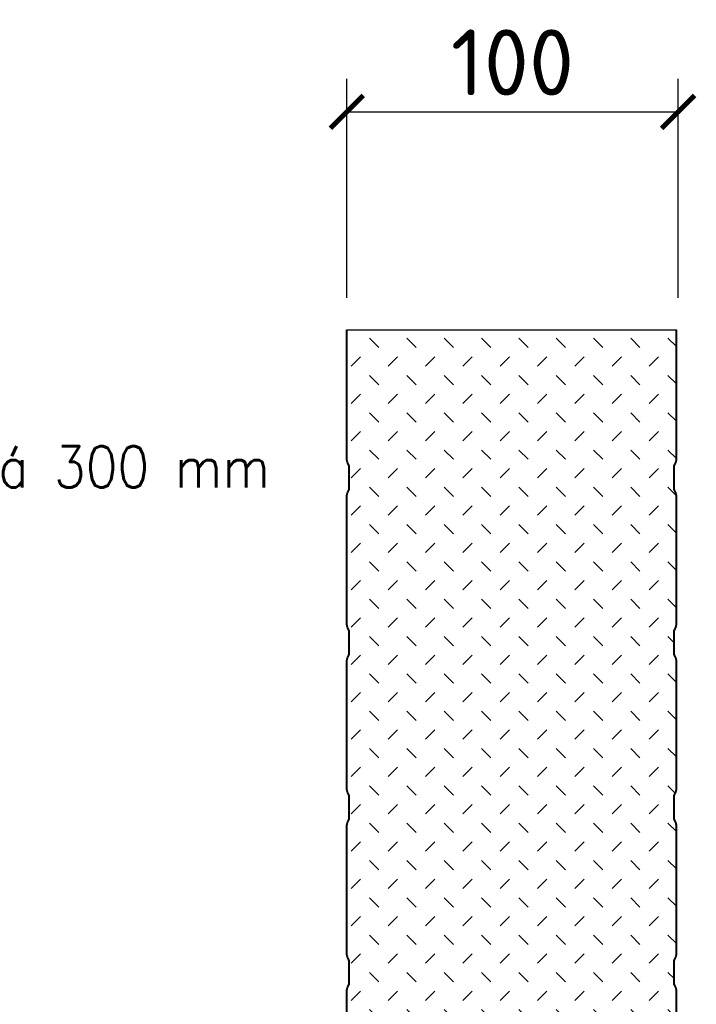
# Model space of a CAD drawing. Header units: millimetres. Extents: x -385852 to 238709, y -99680 to 201840.
# Tile 117 of 175: x 15077 to 15282, y -49594 to -49295. Entities that reach past the tile are written whole.
import ezdxf

# ---------------------------------------------------------------- set-up
doc = ezdxf.new("R2010")
doc.units = ezdxf.units.MM
doc.layers.get('0').update_dxf_attribs({"color": 4})
doc.layers.get('Defpoints').update_dxf_attribs({"color": 8})
doc.layers.add('_____detaily', color=1, linetype='Continuous')
for name, color, linetype, lineweight in [('KING_DET_hatch', 1, 'Continuous', 18), ('KING_DET_panel-sheet', 5, 'Continuous', 40), ('KING_DET_remainder', 253, 'Continuous', 30), ('KING_DET_text-note', 7, 'Continuous', 25)]:
    doc.layers.add(name, color=color, linetype=linetype, lineweight=lineweight)
doc.layers.add('noprint', color=81, linetype='Continuous', plot=False)
doc.styles.get("Standard").update_dxf_attribs({"font": 'isocpeur.ttf', "height": 20})
doc.dimstyles.new('detaily_10', dxfattribs={"dimtxt": 20, "dimasz": 10, "dimexe": 10, "dimexo": 10, "dimgap": 5, "dimtad": 1, "dimdec": 0, "dimtxsty": 'Standard', "dimblk": 'ARCHTICK', "dimcen": 3, "dimazin": 0, "dimtfac": 1, "dimtdec": 0, "dimtmove": 0, "dimatfit": 0, "dimfxl": 0, "dimarcsym": 0})

# ---------------------------------------------------------------- blocks, each defined once
blk = doc.blocks.new('fr4')
at = {"layer": 'KING_DET_hatch'}
h = blk.add_hatch(dxfattribs=at)
h.set_pattern_fill('ZEM_NASYPANA', color=256, scale=4, style=0)
h.set_pattern_definition([(45, (-591.966, -42154.8945), (9e-16, 11.3137085), [4, -12]), (135, (-583.481, -42149.238), (-11.3137085, 9e-16), [4, -12])])
h.paths.add_polyline_path([(-290.97, -99.81, 0.257543), (-292.23, -99.11), (-298.57, -99.11, 0.257543), (-299.84, -99.81), (-340.21, -99.81), (-340.21, 0.19), (-299.84, 0.19, 0.257543), (-298.57, -0.51), (-292.23, -0.51, 0.257543), (-290.97, 0.19), (-249.84, 0.19, 0.257543), (-248.57, -0.51), (-242.23, -0.51, 0.257543), (-240.97, 0.19), (-199.84, 0.19, 0.257543), (-198.57, -0.51), (-192.23, -0.51, 0.257543), (-190.97, 0.19), (-149.84, 0.19, 0.257543), (-148.57, -0.51), (-142.23, -0.51, 0.257543), (-140.97, 0.19), (-99.84, 0.19, 0.257543), (-98.57, -0.51), (-92.23, -0.51, 0.257543), (-90.97, 0.19), (-49.84, 0.19, 0.257543), (-48.57, -0.51), (-42.23, -0.51, 0.257543), (-40.97, 0.19), (-0.4, 0.19), (1.01, -0.47), (1.01, -99.15), (-0.4, -99.81), (-40.97, -99.81, 0.257543), (-42.23, -99.11), (-48.57, -99.11, 0.257543), (-49.84, -99.81), (-90.97, -99.81, 0.257543), (-92.23, -99.11), (-98.57, -99.11, 0.257543), (-99.84, -99.81), (-140.97, -99.81, 0.257543), (-142.23, -99.11), (-148.57, -99.11, 0.257543), (-149.84, -99.81), (-190.97, -99.81, 0.257543), (-192.23, -99.11), (-198.57, -99.11, 0.257543), (-199.84, -99.81), (-240.97, -99.81, 0.257543), (-242.23, -99.11), (-248.57, -99.11, 0.257543), (-249.84, -99.81)])
at = {"layer": 'KING_DET_panel-sheet', "linetype": 'Continuous'}
for points in [[(1.01, -0.47), (0, 0, 0.109592), (-0.85, 0.19), (-39.96, 0.19, 0.109592), (-40.8, 0), (-41.6, -0.37, -0.109592), (-42.23, -0.51), (-48.57, -0.51, -0.109592), (-49.2, -0.37), (-50, 0, 0.109592), (-50.85, 0.19), (-50.85, 0.19), (-89.96, 0.19, 0.109592), (-90.8, 0), (-91.6, -0.37, -0.109592), (-92.23, -0.51), (-98.57, -0.51, -0.109592), (-99.2, -0.37), (-100, 0, 0.109592), (-100.85, 0.19), (-139.96, 0.19, 0.109592), (-140.8, 0), (-141.6, -0.37, -0.109592), (-142.23, -0.51), (-148.57, -0.51, -0.109592), (-149.2, -0.37), (-150, 0, 0.109592), (-150.85, 0.19), (-150.85, 0.19), (-189.96, 0.19, 0.109592), (-190.8, 0), (-191.6, -0.37, -0.109592), (-192.23, -0.51), (-198.57, -0.51, -0.109592), (-199.2, -0.37), (-200, 0, 0.109592), (-200.85, 0.19), (-239.96, 0.19, 0.109592), (-240.8, 0), (-241.6, -0.37, -0.109592), (-242.23, -0.51), (-248.57, -0.51, -0.109592), (-249.2, -0.37), (-250, 0, 0.109592), (-250.85, 0.19), (-250.85, 0.19), (-289.96, 0.19, 0.109592), (-290.8, 0), (-291.6, -0.37, -0.109592), (-292.23, -0.51), (-298.57, -0.51, -0.109592), (-299.2, -0.37), (-300, 0, 0.109592), (-300.85, 0.19), (-339.96, 0.19, 0.031748), (-340.21, 0.17, 0.031748)], [(1.01, -99.15), (0, -99.62, -0.109592), (-0.85, -99.81), (-39.96, -99.81, -0.109592), (-40.8, -99.62), (-41.6, -99.25, 0.109592), (-42.23, -99.11), (-48.57, -99.11, 0.109592), (-49.2, -99.25), (-50, -99.62, -0.109592), (-50.85, -99.81), (-50.85, -99.81), (-89.96, -99.81, -0.109592), (-90.8, -99.62), (-91.6, -99.25, 0.109592), (-92.23, -99.11), (-98.57, -99.11, 0.109592), (-99.2, -99.25), (-100, -99.62, -0.109592), (-100.85, -99.81), (-139.96, -99.81, -0.109592), (-140.8, -99.62), (-141.6, -99.25, 0.109592), (-142.23, -99.11), (-148.57, -99.11, 0.109592), (-149.2, -99.25), (-150, -99.62, -0.109592), (-150.85, -99.81), (-150.85, -99.81), (-189.96, -99.81, -0.109592), (-190.8, -99.62), (-191.6, -99.25, 0.109592), (-192.23, -99.11), (-198.57, -99.11, 0.109592), (-199.2, -99.25), (-200, -99.62, -0.109592), (-200.85, -99.81), (-239.96, -99.81, -0.109592), (-240.8, -99.62), (-241.6, -99.25, 0.109592), (-242.23, -99.11), (-248.57, -99.11, 0.109592), (-249.2, -99.25), (-250, -99.62, -0.109592), (-250.85, -99.81), (-250.85, -99.81), (-289.96, -99.81, -0.109592), (-290.8, -99.62), (-291.6, -99.25, 0.109592), (-292.23, -99.11), (-298.57, -99.11, 0.109592), (-299.2, -99.25), (-300, -99.62, -0.109592), (-300.85, -99.81), (-339.96, -99.81, -0.031748), (-340.21, -99.8)]]:
    blk.add_lwpolyline(points, format="xyb", dxfattribs=at)
at = {"layer": 'KING_DET_remainder'}
blk.add_line((1.01, -99.15), (1.01, -0.47), dxfattribs=at)
at = {"layer": 'noprint'}
blk.add_line((-340.21, -99.8), (-340.21, 0.17), dxfattribs=at)
blk = doc.blocks.new('_ArchTick')
at = {"color": 0, "linetype": 'ByBlock', "const_width": 0.15}
blk.add_lwpolyline([(-0.5, -0.5), (0.5, 0.5)], dxfattribs=at)
blk = doc.blocks.new('*D193')
at = {"layer": '_____detaily', "color": 0, "linetype": 'Continuous', "lineweight": -2, "transparency": 16777216}
for p, q in [((15176.07, -49379.75), (15176.07, -49313.4)), ((15276.57, -49379.75), (15276.57, -49313.4)), ((15176.07, -49323.4), (15276.57, -49323.4))]:
    blk.add_line(p, q, dxfattribs=at)
at = {"layer": 'Defpoints', "color": 0, "linetype": 'Continuous', "lineweight": 5, "transparency": 16777216}
for p in [(15276.57, -49323.4), (15176.07, -49389.75), (15276.57, -49389.75)]:
    blk.add_point(p, dxfattribs=at)
at = {"layer": '_____detaily', "color": 0, "linetype": 'Continuous', "lineweight": -2, "transparency": 16777216, "xscale": 10, "yscale": 10, "zscale": 10, "rotation": 180}
blk.add_blockref('_ArchTick', (15176.07, -49323.4), dxfattribs=at)
at = {"layer": '_____detaily', "color": 0, "linetype": 'Continuous', "lineweight": -2, "transparency": 16777216, "xscale": 10, "yscale": 10, "zscale": 10}
blk.add_blockref('_ArchTick', (15276.57, -49323.4), dxfattribs=at)
at = {"layer": '_____detaily', "color": 0, "linetype": 'Continuous', "transparency": 16777216, "insert": (15226.32, -49308.4), "char_height": 20, "attachment_point": 5}
blk.add_mtext('100', dxfattribs=at)

msp = doc.modelspace()

# ---------------------------------------------------------------- block references
at = {"layer": 'KING_DET_hatch', "rotation": 270}
msp.add_blockref('fr4', (15275.88295, -49729.71284), dxfattribs=at)

# ---------------------------------------------------------------- texts
at = {"layer": 'KING_DET_text-note', "color": 7, "insert": (15153.00609, -49424.79629), "char_height": 12.5, "width": 171.5, "attachment_point": 3}
msp.add_mtext('{\\Fsimplex.shx|c238;á 300 mm}', dxfattribs=at)

# ---------------------------------------------------------------- dimensions: what is measured, and where the dimension line sits
at = {"layer": '_____detaily', "linetype": 'Continuous'}
dim = msp.add_linear_dim(base=(15276.57058, -49323.39534), p1=(15176.07058, -49389.75446), p2=(15276.57058, -49389.75446), text='100', dimstyle='detaily_10', dxfattribs=at)
dim.commit()
dim.dimension.update_dxf_attribs({"geometry": '*D193', "text_midpoint": (15226.32058, -49323.39534), "dimtype": 160})

doc.saveas('drawing.dxf')
